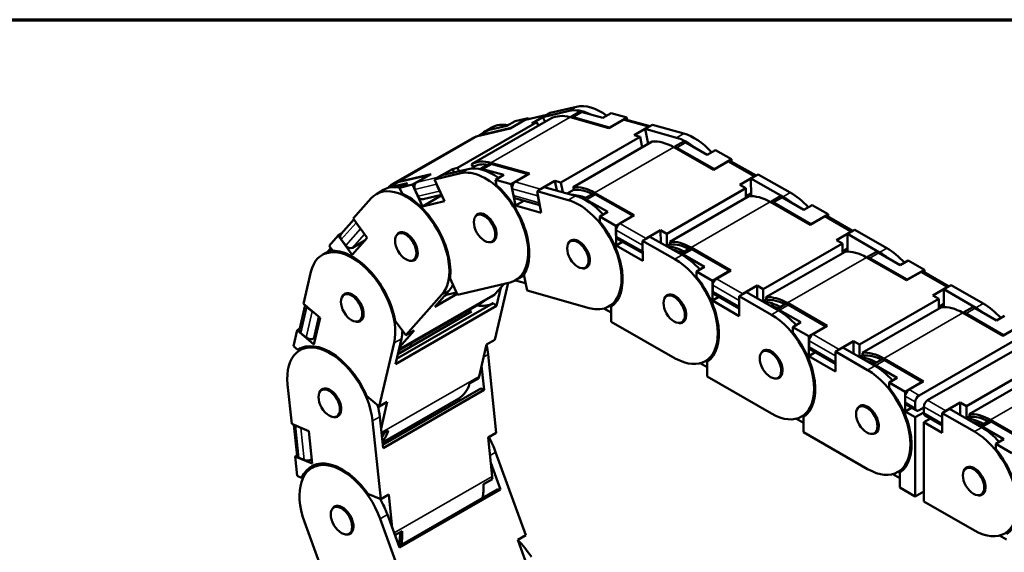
# Model space of a CAD drawing. Header units: millimetres. Extents: x 20 to 820, y -661 to 859.
# Tile 10 of 11: x 574 to 736, y 486 to 574. Entities that reach past the tile are written whole.
import ezdxf

# ---------------------------------------------------------------- set-up
doc = ezdxf.new("R2010")
doc.units = ezdxf.units.MM
doc.header["$LTSCALE"] = 2
doc.layers.get('0').update_dxf_attribs({"lineweight": 25})
for name, color, linetype, lineweight in [('경계(ISO)', 7, 'Continuous', 70), ('외형선(ISO)', 7, 'Continuous', 50), ('좁은 외형선(ISO)', 4, 'Continuous', 35)]:
    doc.layers.add(name, color=color, linetype=linetype, lineweight=lineweight)

# ---------------------------------------------------------------- blocks, each defined once
blk = doc.blocks.new('경계 도면틀')
at = {"layer": '경계(ISO)'}
blk.add_line((230, 287), (410, 287), dxfattribs=at)

msp = doc.modelspace()

# ---------------------------------------------------------------- linework, layer by layer
at = {"layer": '외형선(ISO)'}
for p, q in [((661.256, 558.59), (665.597, 559.614)), ((660.711, 558.276), (657.204, 557.448)), ((660.609, 558.227), (658.222, 556.852)), ((664.394, 558.922), (660.054, 557.898)), ((660.054, 557.898), (661.256, 558.59)), ((660.054, 557.898), (660.416, 557.093)), ((664.561, 557.878), (670.933, 556.092)), ((664.74, 557.969), (666.225, 558.824)), ((664.74, 557.969), (664.77, 557.82)), ((671.075, 556.203), (665.081, 557.884)), ((666.566, 558.739), (669.991, 557.778)), ((669.991, 557.778), (671.334, 558.552)), ((671.334, 558.552), (673.904, 557.832)), ((659.047, 557.047), (645.965, 549.514)), ((648.289, 550.109), (661.37, 557.642)), ((651.232, 555.768), (654.126, 556.451)), ((654.126, 556.451), (655.469, 557.224)), ((654.663, 556.013), (657.05, 557.387)), ((657.64, 557.736), (654.811, 556.108)), ((655.469, 557.224), (657.64, 557.736)), ((657.715, 557.569), (657.64, 557.736)), ((658.222, 556.852), (659.047, 557.047)), ((659.047, 557.047), (659.312, 556.457)), ((670.933, 556.092), (673.319, 557.466)), ((673.904, 557.832), (671.075, 556.203)), ((677.766, 556.39), (673.709, 557.527)), ((673.978, 557.452), (673.904, 557.832)), ((677.532, 556.285), (675.146, 554.91)), ((676.983, 555.939), (678.185, 556.631)), ((678.185, 556.631), (683.324, 555.191)), ((649.281, 554.743), (654.663, 556.013)), ((649.463, 554.833), (650.948, 555.688)), ((649.463, 554.833), (649.483, 554.79)), ((654.811, 556.108), (649.748, 554.913)), ((651.649, 556.177), (650.447, 555.484)), ((654.811, 556.108), (654.815, 556.1)), ((676.122, 554.637), (663.041, 547.104)), ((671.075, 556.203), (671.08, 556.177)), ((675.146, 554.91), (676.122, 554.637)), ((676.122, 554.637), (676.466, 552.881)), ((676.983, 555.939), (677.47, 553.458)), ((682.121, 554.499), (676.983, 555.939)), ((648.355, 554.378), (635.273, 546.845)), ((665.058, 546.311), (678.139, 553.844)), ((681.845, 553.026), (683.33, 553.881)), ((681.845, 553.026), (681.847, 552.833)), ((683.684, 553.69), (687.219, 551.682)), ((681.669, 552.934), (688.245, 549.198)), ((688.386, 549.32), (682.199, 552.835)), ((687.219, 551.682), (688.563, 552.455)), ((688.563, 552.455), (691.214, 550.949)), ((648.536, 549.674), (648.289, 550.109)), ((651.305, 550.232), (649.82, 549.377)), ((651.48, 550.345), (657.851, 548.559)), ((657.64, 548.466), (651.646, 550.147)), ((688.245, 549.198), (690.631, 550.572)), ((691.214, 550.949), (688.386, 549.32)), ((695.269, 548.228), (691.067, 550.615)), ((691.217, 550.531), (691.214, 550.949)), ((636.2, 547.209), (641.582, 548.479)), ((641.376, 548.371), (636.312, 547.176)), ((638.548, 546.742), (641.376, 548.371)), ((641.582, 548.479), (639.195, 547.105)), ((641.376, 548.371), (641.38, 548.363)), ((642.164, 547.596), (646.505, 548.62)), ((643.367, 548.288), (642.164, 547.596)), ((642.754, 547.945), (645.141, 549.319)), ((647.707, 549.312), (643.367, 548.288)), ((645.141, 549.319), (645.965, 549.514)), ((645.141, 549.319), (645.39, 548.765)), ((645.965, 549.514), (646.215, 548.96)), ((649.82, 549.377), (649.844, 549.257)), ((650.161, 549.292), (653.586, 548.332)), ((653.586, 548.332), (652.243, 547.558)), ((654.812, 546.838), (657.64, 548.466)), ((657.851, 548.559), (655.465, 547.184)), ((657.64, 548.466), (657.645, 548.44)), ((688.386, 549.32), (688.386, 549.28)), ((694.432, 547.746), (695.634, 548.438)), ((695.634, 548.438), (700.937, 545.425)), ((636.028, 547.096), (634.543, 546.241)), ((634.828, 546.321), (637.721, 547.004)), ((637.721, 547.004), (636.378, 546.23)), ((636.378, 546.23), (638.548, 546.742)), ((640.173, 543.13), (638.548, 546.742)), ((642.164, 547.596), (643.79, 543.983)), ((642.491, 546.799), (642.999, 545.67)), ((652.243, 547.558), (654.812, 546.838)), ((652.243, 547.558), (652.427, 546.618)), ((655.512, 543.266), (654.812, 546.838)), ((659.678, 546.003), (662.064, 547.377)), ((662.064, 547.377), (662.385, 545.744)), ((662.064, 547.377), (663.041, 547.104)), ((663.041, 547.104), (663.361, 545.47)), ((694.98, 548.102), (692.593, 546.727)), ((692.593, 546.727), (693.601, 546.155)), ((694.432, 547.746), (694.448, 544.829)), ((699.735, 544.732), (694.432, 547.746)), ((633.759, 545.874), (632.557, 545.182)), ((634.543, 546.241), (634.559, 546.207)), ((636.378, 546.23), (636.805, 545.28)), ((638.932, 545.959), (639.44, 544.83)), ((640.26, 544.335), (643.308, 545.054)), ((642.911, 544.96), (643.001, 544.759)), ((654.999, 546.047), (655.218, 544.931)), ((660.296, 546.329), (659.093, 545.637)), ((659.093, 545.637), (659.794, 542.065)), ((659.093, 545.637), (664.232, 544.196)), ((659.212, 544.865), (659.431, 543.749)), ((665.434, 544.889), (660.296, 546.329)), ((664.094, 545.264), (665.215, 545.91)), ((665.237, 545.855), (665.058, 546.311)), ((668.41, 545.289), (666.925, 544.434)), ((668.587, 545.401), (675.163, 541.665)), ((674.951, 541.583), (668.764, 545.099)), ((693.601, 546.155), (680.519, 538.622)), ((693.601, 546.155), (693.61, 544.535)), ((694.446, 545.325), (693.608, 544.843)), ((693.696, 544.893), (693.966, 544.74)), ((628.718, 541.122), (631.698, 544.478)), ((643.001, 544.759), (640.173, 543.13)), ((643.79, 543.983), (640.173, 543.13)), ((643.001, 544.759), (643.399, 544.852)), ((656.917, 544.075), (655.512, 543.266)), ((659.794, 542.065), (655.512, 543.266)), ((655.601, 544.444), (659.544, 543.339)), ((666.925, 544.434), (666.926, 544.278)), ((667.279, 544.243), (670.814, 542.235)), ((681.008, 537.278), (694.09, 544.811)), ((697.625, 543.871), (704.201, 540.084)), ((697.802, 543.962), (699.287, 544.817)), ((697.802, 543.962), (697.802, 543.769)), ((704.343, 540.206), (698.156, 543.769)), ((699.64, 544.624), (703.176, 542.588)), ((703.176, 542.588), (704.519, 543.362)), ((704.519, 543.362), (707.171, 541.835)), ((649.678, 541.962), (649.179, 541.674)), ((670.814, 542.235), (669.471, 541.461)), ((675.163, 541.665), (672.777, 540.291)), ((707.171, 541.835), (704.343, 540.206)), ((707.171, 541.417), (707.171, 541.835)), ((626.731, 538.588), (628.837, 540.96)), ((628.718, 541.122), (631.058, 537.937)), ((629.21, 540.403), (629.942, 539.408)), ((669.471, 541.461), (672.123, 539.954)), ((669.471, 541.461), (669.476, 540.598)), ((672.123, 539.954), (674.951, 541.583)), ((674.951, 541.583), (674.951, 541.543)), ((704.201, 540.084), (706.588, 541.458)), ((704.343, 540.206), (704.343, 540.165)), ((711.227, 539.081), (707.024, 541.501)), ((626.235, 538.325), (626.773, 538.635)), ((636.658, 538.889), (636.159, 538.601)), ((672.141, 536.673), (672.123, 539.954)), ((672.162, 539.217), (672.168, 538.191)), ((677.125, 537.82), (679.512, 539.194)), ((679.512, 539.194), (679.524, 537.125)), ((679.512, 539.194), (680.519, 538.622)), ((680.519, 538.622), (680.531, 536.603)), ((710.936, 538.954), (708.55, 537.58)), ((710.388, 538.598), (711.591, 539.29)), ((710.388, 538.598), (710.388, 535.667)), ((715.692, 535.544), (710.388, 538.598)), ((711.591, 539.29), (716.894, 536.236)), ((624.745, 536.647), (626.235, 538.325)), ((628.575, 535.14), (626.235, 538.325)), ((626.767, 537.651), (627.498, 536.656)), ((631.058, 537.937), (628.575, 535.14)), ((630.653, 537.481), (628.629, 536.315)), ((652.173, 537.629), (651.674, 537.341)), ((665.093, 537.64), (664.594, 537.352)), ((673.22, 537.295), (672.141, 536.673)), ((672.354, 537.787), (676.554, 535.401)), ((676.511, 536.746), (676.516, 535.721)), ((677.744, 538.136), (676.542, 537.444)), ((676.542, 537.444), (676.561, 534.163)), ((676.542, 537.444), (681.845, 534.43)), ((683.047, 535.123), (677.744, 538.136)), ((680.531, 536.603), (681.135, 536.951)), ((681.185, 536.823), (681.008, 537.278)), ((709.558, 536.999), (696.476, 529.466)), ((708.55, 537.58), (709.558, 536.999)), ((709.558, 536.999), (709.558, 535.395)), ((624.82, 535.805), (623.618, 535.113)), ((624.482, 535.611), (625.043, 536.242)), ((624.745, 536.647), (625.361, 535.809)), ((676.561, 534.163), (672.141, 536.673)), ((684.367, 536.226), (682.882, 535.371)), ((682.882, 535.371), (682.882, 535.216)), ((683.236, 535.177), (686.771, 533.141)), ((684.544, 536.338), (691.12, 532.551)), ((690.908, 532.469), (684.72, 536.032)), ((696.918, 528.116), (710, 535.65)), ((710.388, 536.186), (709.558, 535.707)), ((709.643, 535.757), (709.914, 535.6)), ((713.712, 534.8), (715.197, 535.656)), ((715.55, 535.462), (719.086, 533.426)), ((639.153, 534.556), (638.654, 534.269)), ((713.535, 534.709), (720.111, 530.922)), ((713.712, 534.8), (713.712, 534.607)), ((720.253, 531.044), (714.065, 534.607)), ((719.086, 533.426), (720.429, 534.2)), ((720.429, 534.2), (723.081, 532.673)), ((620.498, 527.055), (621.731, 532.309)), ((656.929, 531.91), (657.457, 529.219)), ((667.588, 533.307), (667.089, 533.019)), ((686.771, 533.141), (685.428, 532.368)), ((685.428, 532.368), (688.079, 530.841)), ((685.428, 532.368), (685.428, 531.507)), ((688.079, 530.841), (690.908, 532.469)), ((691.12, 532.551), (688.733, 531.176)), ((690.908, 532.469), (690.908, 532.429)), ((720.111, 530.922), (722.498, 532.296)), ((723.081, 532.673), (720.253, 531.044)), ((727.137, 529.919), (722.934, 532.339)), ((723.081, 532.255), (723.081, 532.673)), ((644.727, 531.231), (645.951, 528.51)), ((654.632, 530.558), (645.951, 528.51)), ((654.32, 530.485), (652.111, 521.073)), ((653.644, 530.325), (652.206, 528.706)), ((657.218, 530.437), (655.533, 530.909)), ((656.76, 531.616), (655.558, 530.923)), ((688.079, 527.57), (688.079, 530.841)), ((720.253, 531.044), (720.253, 531.003)), ((627.719, 528.82), (627.219, 528.532)), ((642.215, 526.562), (644.599, 529.247)), ((642.215, 526.562), (645.879, 528.671)), ((645.765, 528.923), (643.926, 528.489)), ((652.389, 526.685), (653.099, 529.712)), ((667.733, 526.338), (657.457, 529.219)), ((681.002, 528.601), (680.503, 528.313)), ((688.115, 530.105), (688.115, 529.083)), ((688.297, 528.681), (692.499, 526.261)), ((693.701, 528.988), (692.499, 528.296)), ((693.082, 528.672), (695.469, 530.047)), ((699.004, 525.934), (693.701, 528.988)), ((695.469, 530.047), (695.469, 527.97)), ((695.469, 530.047), (696.476, 529.466)), ((696.476, 529.466), (696.476, 527.454)), ((726.846, 529.792), (724.46, 528.418)), ((726.298, 529.436), (727.5, 530.128)), ((726.298, 529.436), (726.298, 526.505)), ((731.602, 526.382), (726.298, 529.436)), ((727.5, 530.128), (732.804, 527.074)), ((620.498, 527.055), (623.249, 524.711)), ((635.909, 517.962), (651.852, 527.143)), ((649.862, 527.147), (636.427, 519.41)), ((643.397, 528.554), (637.437, 521.842)), ((643.821, 528.371), (644.095, 528.529)), ((652, 528.492), (650.515, 527.637)), ((652.389, 526.685), (651.852, 527.143)), ((672.1, 527.251), (670.973, 526.601)), ((689.152, 528.188), (688.079, 527.57)), ((692.499, 525.025), (688.079, 527.57)), ((692.463, 527.601), (692.463, 526.579)), ((692.499, 528.296), (692.499, 525.025)), ((692.499, 528.296), (697.802, 525.242)), ((696.476, 527.454), (697.047, 527.783)), ((697.095, 527.661), (696.918, 528.116)), ((700.277, 527.064), (698.792, 526.209)), ((700.454, 527.176), (707.03, 523.389)), ((725.468, 527.837), (712.386, 520.304)), ((724.46, 528.418), (725.468, 527.837)), ((725.468, 527.837), (725.468, 526.233)), ((726.298, 527.024), (725.468, 526.545)), ((619.847, 522.756), (620.797, 526.801)), ((621.092, 526.507), (621.951, 525.775)), ((635.701, 517.076), (652.389, 526.685)), ((636.092, 518.742), (648.291, 525.766)), ((671.324, 525.594), (670.148, 526.262)), ((671.319, 526.524), (671.333, 524.052)), ((698.792, 526.209), (698.792, 526.056)), ((699.145, 526.015), (702.681, 523.979)), ((706.818, 523.307), (700.63, 526.87)), ((712.828, 518.955), (725.909, 526.488)), ((725.553, 526.595), (725.824, 526.439)), ((729.445, 525.547), (736.021, 521.76)), ((729.622, 525.639), (731.107, 526.494)), ((729.622, 525.639), (729.622, 525.445)), ((736.163, 521.882), (729.975, 525.445)), ((731.46, 526.3), (734.996, 524.264)), ((623.249, 524.711), (622.221, 520.333)), ((630.214, 524.487), (629.715, 524.199)), ((635.675, 524.241), (637.437, 521.842)), ((681.939, 518.026), (671.333, 524.052)), ((683.497, 524.268), (682.998, 523.98)), ((702.681, 523.979), (701.338, 523.206)), ((734.996, 524.264), (736.339, 525.038)), ((618.854, 520.051), (619.47, 522.677)), ((619.47, 522.677), (619.885, 522.916)), ((622.221, 520.333), (619.47, 522.677)), ((620.08, 522.199), (620.94, 521.467)), ((638.781, 522.615), (636.362, 519.891)), ((637.437, 521.842), (638.781, 522.615)), ((701.338, 523.206), (703.989, 521.679)), ((701.338, 523.206), (701.338, 522.345)), ((703.989, 521.679), (706.818, 523.307)), ((707.03, 523.389), (704.643, 522.015)), ((706.818, 523.307), (706.818, 523.267)), ((740.05, 522.188), (722.196, 511.907)), ((736.021, 521.76), (738.408, 523.134)), ((738.991, 523.511), (736.163, 521.882)), ((622.496, 521.503), (622.161, 521.31)), ((635.486, 520.586), (633.019, 510.079)), ((635.701, 517.076), (636.688, 521.278)), ((652.111, 521.073), (650.768, 520.3)), ((703.989, 518.408), (703.989, 521.679)), ((704.025, 520.943), (704.025, 519.921)), ((708.992, 519.51), (711.378, 520.885)), ((711.378, 520.885), (711.378, 518.808)), ((711.378, 520.885), (712.386, 520.304)), ((723.61, 511.092), (741.464, 521.374)), ((736.163, 521.882), (736.163, 521.842)), ((618.854, 520.051), (619.578, 519.434)), ((619.578, 519.434), (620.02, 519.689)), ((619.841, 519.307), (619.917, 519.629)), ((621.046, 520.002), (619.919, 519.353)), ((636.252, 519.424), (637.08, 519.9)), ((636.27, 519.326), (636.318, 518.872)), ((650.768, 520.3), (649.535, 515.046)), ((696.912, 519.439), (696.413, 519.151)), ((705.062, 519.026), (703.989, 518.408)), ((704.207, 519.519), (708.409, 517.099)), ((709.611, 519.826), (708.409, 519.134)), ((708.409, 519.134), (708.409, 515.863)), ((708.409, 519.134), (713.712, 516.08)), ((714.914, 516.772), (709.611, 519.826)), ((712.386, 520.304), (712.386, 518.292)), ((713.005, 518.499), (712.828, 518.955)), ((651.015, 518.68), (652.361, 505.741)), ((687.195, 516.546), (686.032, 517.216)), ((688.01, 518.211), (686.882, 517.562)), ((687.195, 517.462), (687.195, 514.999)), ((708.409, 515.863), (703.989, 518.408)), ((708.373, 518.439), (708.373, 517.417)), ((712.386, 518.292), (712.957, 518.621)), ((716.187, 517.902), (714.702, 517.047)), ((716.364, 518.014), (722.94, 514.227)), ((722.727, 514.146), (716.54, 517.708)), ((743.104, 517.681), (730.023, 510.148)), ((650.351, 512.812), (649.939, 516.771)), ((714.702, 517.047), (714.702, 516.894)), ((715.055, 516.853), (718.591, 514.817)), ((730.465, 508.798), (743.546, 516.331)), ((649.444, 514.703), (647.959, 513.848)), ((697.802, 508.891), (687.195, 514.999)), ((699.407, 515.106), (698.908, 514.818)), ((718.591, 514.817), (717.247, 514.044)), ((717.247, 514.044), (719.899, 512.517)), ((717.247, 514.044), (717.247, 513.183)), ((719.899, 512.517), (722.727, 514.146)), ((722.94, 514.227), (720.553, 512.853)), ((722.727, 514.146), (722.727, 514.105)), ((618.569, 507.218), (617.895, 513.688)), ((624.019, 513.059), (623.52, 512.772)), ((633.61, 503.721), (649.804, 513.046)), ((633.664, 503.202), (650.351, 512.812)), ((650.351, 512.812), (649.804, 513.046)), ((719.899, 509.247), (719.899, 512.517)), ((630.947, 511.845), (633.019, 510.079)), ((633.019, 510.079), (634.363, 510.853)), ((634.363, 510.853), (633.327, 506.439)), ((646.163, 511.387), (633.567, 504.133)), ((646.315, 511.037), (646.16, 511.385)), ((719.934, 511.781), (719.934, 510.759)), ((721.577, 510.835), (721.577, 509.813)), ((726.629, 509.354), (729.015, 510.728)), ((729.015, 510.728), (729.015, 508.652)), ((729.015, 510.728), (730.023, 510.148)), ((644.533, 510.448), (644.689, 510.101)), ((712.822, 510.277), (712.323, 509.989)), ((720.972, 509.864), (719.899, 509.247)), ((721.577, 508.28), (719.899, 509.247)), ((720.116, 510.357), (721.759, 509.411)), ((722.991, 509.095), (721.577, 508.28)), ((722.196, 509.454), (722.991, 509.912)), ((722.991, 508.999), (722.991, 510.021)), ((727.247, 509.67), (726.045, 508.977)), ((732.551, 506.616), (727.247, 509.67)), ((730.023, 510.148), (730.023, 508.136)), ((626.514, 508.727), (626.015, 508.439)), ((631.923, 507.686), (633.27, 494.747)), ((633.664, 503.202), (633.125, 508.378)), ((703.105, 507.384), (701.941, 508.054)), ((703.919, 509.049), (702.792, 508.4)), ((703.105, 508.3), (703.105, 505.837)), ((721.577, 508.28), (721.577, 495.199)), ((722.991, 507.466), (724.064, 508.084)), ((726.045, 505.707), (722.991, 507.466)), ((722.991, 494.385), (722.991, 507.466)), ((723.173, 508.597), (726.045, 506.943)), ((726.01, 508.282), (726.01, 507.26)), ((726.045, 508.977), (731.349, 505.923)), ((726.045, 508.977), (726.045, 505.707)), ((730.023, 508.136), (730.594, 508.465)), ((730.642, 508.342), (730.465, 508.798)), ((733.824, 507.746), (732.339, 506.89)), ((734, 507.858), (740.576, 504.071)), ((740.364, 503.989), (734.177, 507.552)), ((618.569, 507.218), (621.374, 506.018)), ((619.487, 501.873), (618.948, 507.056)), ((619.187, 506.913), (620.064, 506.537)), ((621.374, 506.018), (621.935, 500.626)), ((633.427, 505.48), (634.524, 506.112)), ((636.755, 505.969), (636.798, 505.557)), ((713.712, 499.729), (703.105, 505.837)), ((715.317, 505.944), (714.818, 505.656)), ((732.339, 506.89), (732.339, 506.738)), ((732.692, 506.697), (736.228, 504.661)), ((652.361, 505.741), (651.018, 504.967)), ((651.018, 504.967), (651.691, 498.497)), ((736.228, 504.661), (734.884, 503.887)), ((734.884, 503.887), (737.536, 502.36)), ((734.884, 503.887), (734.884, 503.027)), ((619.13, 501.827), (619.472, 502.024)), ((621.935, 500.626), (619.13, 501.827)), ((619.466, 498.592), (619.13, 501.827)), ((619.739, 501.607), (620.616, 501.232)), ((621.862, 501.334), (621.848, 501.326)), ((652.262, 502.52), (657.247, 488.825)), ((623.066, 500.593), (621.939, 499.944)), ((653.054, 496.35), (651.459, 500.734)), ((719.829, 499.887), (718.702, 499.238)), ((730.459, 500.12), (729.96, 499.833)), ((619.466, 498.592), (620.204, 498.276)), ((620.204, 498.276), (620.547, 498.474)), ((651.727, 498.07), (650.243, 497.215)), ((719.015, 498.222), (717.851, 498.892)), ((719.015, 499.138), (719.015, 496.675)), ((636.288, 486.956), (652.567, 496.331)), ((636.367, 486.74), (653.054, 496.35)), ((653.054, 496.35), (652.567, 496.331)), ((721.577, 495.199), (719.015, 496.675)), ((631.156, 495.651), (633.27, 494.747)), ((633.27, 494.747), (634.613, 495.52)), ((634.613, 495.52), (635.191, 489.971)), ((721.577, 495.199), (722.991, 496.014)), ((732.954, 495.787), (732.455, 495.5)), ((626.039, 493.65), (625.54, 493.363)), ((731.349, 489.572), (722.991, 494.385)), ((633.171, 491.526), (638.156, 477.831)), ((636.367, 486.74), (634.373, 492.218)), ((623.18, 484.182), (620.688, 491.03)), ((628.534, 489.317), (628.035, 489.03)), ((635.619, 488.794), (636.807, 489.478)), ((657.247, 488.825), (655.904, 488.052)), ((655.904, 488.052), (658.396, 481.204)), ((736.652, 488.066), (735.488, 488.736))]:
    msp.add_line(p, q, dxfattribs=at)
for centre, major_axis, ratio, start_param, end_param in [((669.66, 550.583), (-4.99, 8.666), 0.5780931, 5.3646644, 6.1119079), ((660.964, 557.437), (-0.201, 0.852), 0.8040314, 0.0953734, 0.2360891), ((666.312, 548.949), (-4.99, 8.666), 0.5780931, 5.7499365, 6.2735353), ((668.458, 549.891), (-4.99, 8.666), 0.5780931, 5.580341, 6.1119079), ((666.832, 548.955), (-4.99, 8.666), 0.5780931, 5.7499365, 5.7999574), ((668.316, 549.81), (4.99, -8.666), 0.5780931, 2.6083439, 2.6583647), ((656.639, 547.511), (-4.99, 8.666), 0.5780931, 5.8324964, 6.2831853), ((657.405, 556.597), (-0.201, 0.852), 0.8040314, 0, 0.2360891), ((673.472, 556.685), (0.236, 0.843), 0.7026815, 0, 0.6223788), ((677.686, 555.503), (0.236, 0.843), 0.7026815, 0.3619094, 0.6223788), ((653.345, 545.712), (-4.99, 8.666), 0.5780931, 6.1119079, 6.2831853), ((653.811, 545.882), (-4.99, 8.666), 0.5780931, 6.1119079, 6.1619287), ((655.437, 546.818), (-4.99, 8.666), 0.5780931, 6.0137715, 6.4044419), ((655.296, 546.737), (-4.99, 8.666), 0.5780931, 6.1119079, 6.1619287), ((685.074, 546.262), (4.99, -8.666), 0.5780931, 1.9419063, 2.6083439), ((681.716, 544.732), (-4.99, 8.666), 0.5780931, 5.5063727, 6.0299714), ((682.246, 544.633), (-4.99, 8.666), 0.5780931, 5.5063727, 5.5563935), ((683.872, 545.569), (-4.99, 8.666), 0.5780931, 5.3071213, 5.7499365), ((683.731, 545.488), (4.99, -8.666), 0.5780931, 2.36478, 2.4148009), ((653.231, 541.416), (-4.99, 8.666), 0.5780931, 5.7499365, 6.2735353), ((653.231, 541.416), (-4.741, 8.233), 0.5780931, 5.8445934, 6.2735353), ((653.396, 541.218), (-4.99, 8.666), 0.5780931, 5.7499365, 5.7999574), ((690.635, 549.855), (0.432, 0.761), 0.5819108, 0, 0.7801034), ((650.568, 539.589), (-4.99, 8.666), 0.5780931, 2.9703152, 6.1119079), ((651.77, 540.281), (-4.99, 8.666), 0.5780931, 5.3646644, 6.1119079), ((651.912, 540.363), (4.99, -8.666), 0.5780931, 2.6083439, 2.6583647), ((694.984, 547.384), (-0.432, -0.761), 0.5819108, 3.5849355, 3.9216961), ((637.548, 536.516), (-4.99, 8.666), 0.5780931, 3.3322897, 6.4738823), ((640.263, 538.179), (-4.99, 8.666), 0.5780931, 6.1119079, 6.4666315), ((640.376, 538.145), (-4.99, 8.666), 0.5780931, 6.1119079, 6.1619287), ((639.551, 546.315), (-0.201, 0.852), 0.8040314, 0.2360891, 1.8068854), ((643.11, 547.155), (-0.201, 0.852), 0.8040314, 1.5192406, 1.8068854), ((643.11, 547.155), (-0.201, 0.852), 0.8040314, 0.2360891, 0.3768048), ((650.568, 539.589), (5.115, -8.882), 0.5780931, 0.2875746, 2.0987705), ((655.618, 546.403), (-0.236, -0.843), 0.7026815, 3.7639715, 5.3347678), ((638.75, 537.209), (-4.99, 8.666), 0.5780931, 5.8324964, 6.2831853), ((638.891, 537.29), (-4.99, 8.666), 0.5780931, 6.1119079, 6.1619287), ((637.548, 536.516), (5.115, -8.882), 0.5780931, 0.649546, 2.4607418), ((643.618, 546.026), (-0.201, 0.852), 0.8040314, 1.8068854, 2.0945303), ((655.837, 545.287), (-0.236, -0.843), 0.7026815, 5.3347678, 6.2831853), ((659.831, 545.222), (0.236, 0.843), 0.7026815, 1.8853304, 2.1931752), ((659.831, 545.222), (0.236, 0.843), 0.7026815, 0.6223788, 0.8828483), ((668.575, 533.738), (-6.18, 10.733), 0.5780931, 5.6648491, 5.9363243), ((668.634, 537.199), (-4.99, 8.666), 0.5780931, 5.5063727, 6.0299714), ((668.634, 537.199), (-4.741, 8.233), 0.5780931, 5.5600684, 6.0299714), ((667.185, 535.96), (-4.99, 8.666), 0.5780931, 5.0834989, 5.7499365), ((668.811, 536.896), (-4.99, 8.666), 0.5780931, 5.5063727, 5.5563935), ((697.625, 535.695), (-4.99, 8.666), 0.5780931, 5.4997209, 6.0233196), ((700.984, 537.222), (4.99, -8.666), 0.5780931, 1.9343564, 2.36478), ((640.059, 545.186), (0.201, -0.852), 0.8040314, 4.9484781, 6.2831853), ((660.05, 544.106), (0.236, 0.843), 0.7026815, 2.1931752, 2.50102), ((665.983, 535.267), (4.99, -8.666), 0.5780931, 5.7499365, 8.8915292), ((667.326, 536.041), (4.99, -8.666), 0.5780931, 2.36478, 2.4148009), ((698.156, 535.594), (-4.99, 8.666), 0.5780931, 5.4997209, 5.5497417), ((699.64, 536.449), (4.99, -8.666), 0.5780931, 2.3581282, 2.4081491), ((699.782, 536.53), (-4.99, 8.666), 0.5780931, 5.2997749, 5.5063727), ((650.568, 539.589), (-1.297, 2.253), 0.5780931, 2.7280862, 6.6964799), ((629.829, 540.759), (-0.654, 0.581), 0.8011792, 1.0212208, 1.3093807), ((665.983, 535.267), (5.115, -8.882), 0.5780931, 0.0440107, 1.8552066), ((672.781, 539.573), (-0.432, -0.761), 0.5819108, 3.9216961, 5.4924924), ((706.588, 540.743), (0.437, 0.758), 0.5780931, 0, 0.7834645), ((627.386, 538.007), (-0.654, 0.581), 0.8011792, 0, 1.3093807), ((630.56, 539.764), (-0.654, 0.581), 0.8011792, 1.3093807, 1.5975407), ((637.548, 536.516), (-1.297, 2.253), 0.5780931, 2.728207, 6.696571), ((710.936, 538.239), (-0.437, -0.758), 0.5780931, 3.5860271, 3.9250571), ((665.983, 535.267), (-1.297, 2.253), 0.5780931, 2.7280531, 6.6964778), ((672.787, 538.548), (-0.432, -0.761), 0.5819108, 5.4924924, 6.2831853), ((677.129, 537.102), (0.432, 0.761), 0.5819108, 2.0123341, 2.3508998), ((677.129, 537.102), (0.432, 0.761), 0.5819108, 0.7801034, 1.116864), ((684.544, 528.162), (-4.99, 8.666), 0.5780931, 5.4997209, 6.0233196), ((684.544, 528.162), (-4.741, 8.233), 0.5780931, 5.5526661, 6.0233196), ((628.608, 526.447), (-4.99, 8.666), 0.5780931, 3.6942626, 6.8358552), ((629.81, 527.14), (-4.99, 8.666), 0.5780931, 6.2063037, 6.2831853), ((628.608, 526.447), (-5.115, 8.882), 0.5780931, 4.1531131, 5.9643089), ((628.117, 537.012), (0.654, -0.581), 0.8011792, 4.4509734, 6.0217697), ((677.135, 536.077), (0.432, 0.761), 0.5819108, 2.3508998, 2.6894654), ((683.767, 525.331), (6.18, -10.733), 0.5780931, 2.4011579, 2.7366376), ((683.767, 525.331), (-5.931, 10.299), 0.5780931, 5.5900251, 5.7691573), ((683.236, 527.002), (4.99, -8.666), 0.5780931, 2.3581282, 2.4081491), ((683.094, 526.92), (-4.99, 8.666), 0.5780931, 5.075949, 5.5063727), ((684.72, 527.857), (-4.99, 8.666), 0.5780931, 5.4997209, 5.5497417), ((713.535, 526.533), (-4.99, 8.666), 0.5780931, 5.4997209, 6.0233196), ((715.55, 527.287), (4.99, -8.666), 0.5780931, 2.3581282, 2.4081491), ((715.692, 527.368), (-4.99, 8.666), 0.5780931, 5.2997743, 5.4997209), ((716.894, 528.06), (4.99, -8.666), 0.5780931, 1.9343563, 2.3581282), ((681.892, 526.228), (4.99, -8.666), 0.5780931, 5.5063727, 8.6479653), ((714.065, 526.432), (-4.99, 8.666), 0.5780931, 5.4997209, 5.5497417), ((722.498, 531.581), (0.437, 0.758), 0.5780931, 0, 0.7834645), ((651.77, 540.281), (4.99, -8.666), 0.5780931, 0, 0.0411877), ((681.892, 526.228), (5.115, -8.882), 0.5780931, 0.0373589, 1.8485548), ((688.733, 530.461), (-0.437, -0.758), 0.5780931, 3.9250571, 5.4958534), ((628.608, 526.447), (-1.297, 2.253), 0.5780931, 2.728207, 6.696571), ((638.75, 537.209), (4.99, -8.666), 0.5780931, 0.190697, 0.3680491), ((646.357, 536.668), (4.99, -8.666), 0.5780931, 0.1406761, 0.190697), ((681.892, 526.228), (-1.297, 2.253), 0.5780931, 2.728203, 6.6965689), ((688.733, 529.439), (-0.437, -0.758), 0.5780931, 5.4958534, 6.2831853), ((693.082, 527.957), (0.437, 0.758), 0.5780931, 0.7834645, 1.1224944), ((726.846, 529.077), (-0.437, -0.758), 0.5780931, 3.5860271, 3.9250571), ((646.498, 536.749), (5.489, -9.532), 0.5780931, 5.8534856, 6.2589239), ((644.872, 535.813), (4.99, -8.666), 0.5780931, 0, 0.1406761), ((693.082, 527.957), (0.437, 0.758), 0.5780931, 2.0145682, 2.3542608), ((699.658, 516.188), (6.18, -10.733), 0.5780931, 2.3980036, 2.7299858), ((700.454, 519), (-4.99, 8.666), 0.5780931, 5.4997209, 6.0233196), ((700.454, 519), (-4.741, 8.233), 0.5780931, 5.5526661, 6.0233196), ((700.63, 518.695), (-4.99, 8.666), 0.5780931, 5.4997209, 5.5497417), ((732.804, 518.899), (4.99, -8.666), 0.5780931, 1.9343563, 2.3581282), ((621.71, 526.864), (-0.852, 0.2), 0.6944939, 0.6234268, 0.9330955), ((622.57, 526.131), (-0.852, 0.2), 0.6944939, 0.9330955, 1.2427642), ((644.872, 535.813), (5.489, -9.532), 0.5780931, 5.8534856, 5.9548339), ((693.082, 526.935), (0.437, 0.758), 0.5780931, 2.3542608, 2.6939534), ((699.658, 516.188), (-5.931, 10.299), 0.5780931, 5.5865561, 5.7679624), ((699.145, 517.84), (4.99, -8.666), 0.5780931, 2.3581282, 2.4081491), ((699.004, 517.758), (-4.99, 8.666), 0.5780931, 5.0759489, 5.4997209), ((729.445, 517.372), (-4.99, 8.666), 0.5780931, 5.4997209, 6.0233196), ((729.975, 517.27), (-4.99, 8.666), 0.5780931, 5.4997209, 5.5497417), ((731.46, 518.125), (4.99, -8.666), 0.5780931, 2.3581282, 2.4081491), ((731.602, 518.206), (-4.99, 8.666), 0.5780931, 5.2997743, 5.4997209), ((697.802, 517.066), (4.99, -8.666), 0.5780931, 5.4997209, 8.6413135), ((620.699, 522.556), (-0.852, 0.2), 0.6944939, 0, 0.9330955), ((629.81, 527.14), (-4.99, 8.666), 0.5780931, 3.6942626, 3.872594), ((697.802, 517.066), (5.115, -8.882), 0.5780931, 0.0373589, 1.8485548), ((624.909, 510.687), (-4.99, 8.666), 0.5780931, 4.0562355, 7.1978281), ((621.559, 521.823), (0.852, -0.2), 0.6944939, 4.0746881, 5.6454844), ((704.643, 521.299), (-0.437, -0.758), 0.5780931, 3.9250571, 5.4958534), ((624.909, 510.687), (-5.115, 8.882), 0.5780931, 4.515086, 6.3262818), ((631.437, 528.076), (4.99, -8.666), 0.5780931, 6.2434059, 6.4238615), ((641.173, 520.052), (-2.246, 3.9), 0.5780931, 1.1564568, 1.2545966), ((644.001, 521.681), (4.99, -8.666), 0.5780931, 0.9146428, 1.0897339), ((697.802, 517.066), (-1.297, 2.253), 0.5780931, 2.728207, 6.696571), ((704.643, 520.277), (-0.437, -0.758), 0.5780931, 5.4958534, 6.2831853), ((708.992, 518.795), (0.437, 0.758), 0.5780931, 0.7834645, 1.1224944), ((716.364, 509.838), (-4.99, 8.666), 0.5780931, 5.4997209, 6.0233196), ((708.992, 518.795), (0.437, 0.758), 0.5780931, 2.0145682, 2.3542608), ((708.992, 517.773), (0.437, 0.758), 0.5780931, 2.3542608, 2.6939534), ((715.568, 507.026), (6.18, -10.733), 0.5780931, 2.3980036, 2.7299858), ((716.364, 509.838), (-4.741, 8.233), 0.5780931, 5.5526661, 6.0233196), ((715.568, 507.026), (-5.931, 10.299), 0.5780931, 5.5865561, 5.7679624), ((716.54, 509.533), (-4.99, 8.666), 0.5780931, 5.4997209, 5.5497417), ((713.712, 507.904), (4.99, -8.666), 0.5780931, 5.4997209, 8.6413135), ((715.055, 508.678), (4.99, -8.666), 0.5780931, 2.3581282, 2.4081491), ((714.914, 508.596), (-4.99, 8.666), 0.5780931, 5.0759489, 5.4997209), ((642.657, 520.908), (4.99, -8.666), 0.5780931, 0.5026491, 0.5526699), ((624.909, 510.687), (-1.297, 2.253), 0.5780931, 2.728207, 6.696571), ((641.173, 520.052), (4.99, -8.666), 0.5780931, 0, 0.5026491), ((713.712, 507.904), (5.115, -8.882), 0.5780931, 0.0373589, 1.8485548), ((720.553, 512.137), (-0.437, -0.758), 0.5780931, 3.9250571, 5.4958534), ((720.553, 511.115), (-0.437, -0.758), 0.5780931, 5.4958534, 6.2831853), ((722.196, 511.191), (-0.437, -0.758), 0.5780931, 3.9250571, 5.4958534), ((723.61, 510.377), (0.437, 0.758), 0.5780931, 0.7834645, 2.3542608), ((626.111, 511.379), (-4.99, 8.666), 0.5780931, 4.0562355, 4.2715703), ((713.712, 507.904), (-1.297, 2.253), 0.5780931, 2.728207, 6.696571), ((722.196, 510.169), (-0.437, -0.758), 0.5780931, 5.4958534, 7.0666498), ((726.629, 508.639), (0.437, 0.758), 0.5780931, 0.7834645, 1.1224944), ((723.61, 509.355), (-0.437, -0.758), 0.5780931, 5.4958534, 6.2831853), ((726.629, 508.639), (0.437, 0.758), 0.5780931, 2.0145682, 2.3542608), ((733.205, 496.87), (6.18, -10.733), 0.5780931, 2.3980036, 2.7299858), ((734, 499.682), (-4.99, 8.666), 0.5780931, 5.4997209, 6.0233196), ((734, 499.682), (-4.741, 8.233), 0.5780931, 5.5526661, 6.0233196), ((733.205, 496.87), (-5.931, 10.299), 0.5780931, 5.5865561, 5.7679624), ((734.177, 499.377), (-4.99, 8.666), 0.5780931, 5.4997209, 5.5497417), ((619.805, 507.269), (-0.87, -0.091), 0.4978023, 0.3632207, 0.7295721), ((620.682, 506.894), (-0.87, -0.091), 0.4978023, 0.7295721, 1.0959234), ((627.738, 512.316), (4.99, -8.666), 0.5780931, 0.181047, 0.5026491), ((726.629, 507.617), (0.437, 0.758), 0.5780931, 2.3542608, 2.6939534), ((731.349, 497.748), (4.99, -8.666), 0.5780931, 5.4997209, 8.6413135), ((732.692, 498.522), (4.99, -8.666), 0.5780931, 2.3581282, 2.4081491), ((732.551, 498.44), (-4.99, 8.666), 0.5780931, 5.0759489, 5.4997209), ((627.738, 512.316), (4.741, -8.233), 0.5780931, 0.241498, 0.3964671), ((646.021, 502.272), (4.99, -8.666), 0.5780931, 1.2766157, 1.5549806), ((731.349, 497.748), (5.115, -8.882), 0.5780931, 0.0373589, 1.8485548), ((620.358, 501.964), (-0.87, -0.091), 0.4978023, 0, 0.7295721), ((626.929, 491.278), (-5.115, 8.882), 0.5780931, 4.8770589, 6.6882547), ((621.234, 501.589), (0.87, 0.091), 0.4978023, 3.8711647, 5.441961), ((626.929, 491.278), (-4.99, 8.666), 0.5780931, 4.4182084, 7.559801), ((628.273, 492.051), (-5.115, 8.882), 0.5780931, 0.1311968, 0.2213144), ((731.349, 497.748), (-1.297, 2.253), 0.5780931, 2.728207, 6.696571), ((644.677, 501.498), (4.99, -8.666), 0.5780931, 0.864622, 0.9146428), ((643.193, 500.643), (4.99, -8.666), 0.5780931, 0.57065, 0.864622), ((628.131, 491.97), (-4.99, 8.666), 0.5780931, 4.4182084, 4.7042582), ((626.929, 491.278), (-1.297, 2.253), 0.5780931, 2.728207, 6.696571), ((629.758, 492.907), (-4.741, 8.233), 0.5780931, 3.6592945, 3.9604148), ((629.758, 492.907), (4.99, -8.666), 0.5780931, 0.57065, 0.864622), ((653.499, 481.729), (4.99, -8.666), 0.5780931, 1.6385886, 2.0093643)]:
    msp.add_ellipse(centre, major_axis=major_axis, ratio=ratio, start_param=start_param, end_param=end_param, dxfattribs=at)
for centre in [(650.427, 539.508), (637.406, 536.435), (665.841, 535.186), (628.467, 526.366), (681.751, 526.147), (697.661, 516.985), (624.768, 510.606), (713.57, 507.823), (731.207, 497.666), (626.788, 491.196)]:
    msp.add_ellipse(centre, major_axis=(-1.248, 2.166), ratio=0.5780931, dxfattribs=at)
at = {"layer": '좁은 외형선(ISO)'}
for p, q in [((664.394, 558.922), (665.597, 559.614)), ((664.561, 557.878), (651.48, 550.345)), ((660.609, 558.227), (657.05, 557.387)), ((665.081, 557.884), (666.566, 558.739)), ((677.532, 556.285), (673.319, 557.466)), ((649.281, 554.743), (636.2, 547.209)), ((649.748, 554.913), (651.232, 555.768)), ((682.121, 554.499), (683.324, 555.191)), ((682.199, 552.835), (683.684, 553.69)), ((681.669, 552.934), (668.587, 545.401)), ((651.646, 550.147), (650.161, 549.292)), ((694.98, 548.102), (690.631, 550.572)), ((647.707, 549.312), (646.505, 548.62)), ((636.312, 547.176), (634.828, 546.321)), ((638.932, 545.959), (642.491, 546.799)), ((642.754, 547.945), (639.195, 547.105)), ((659.678, 546.003), (655.465, 547.184)), ((642.999, 545.67), (639.44, 544.83)), ((654.999, 546.047), (659.212, 544.865)), ((659.431, 543.749), (655.218, 544.931)), ((665.434, 544.889), (664.232, 544.196)), ((668.764, 545.099), (667.279, 544.243)), ((699.735, 544.732), (700.937, 545.425)), ((697.625, 543.871), (684.544, 536.338)), ((698.156, 543.769), (699.64, 544.624)), ((626.767, 537.651), (629.21, 540.403)), ((677.125, 537.82), (672.777, 540.291)), ((710.936, 538.954), (706.588, 541.458)), ((629.942, 539.408), (627.498, 536.656)), ((628.629, 536.315), (630.61, 538.547)), ((672.162, 539.217), (676.511, 536.746)), ((676.516, 535.721), (672.168, 538.191)), ((683.047, 535.123), (681.845, 534.43)), ((684.72, 536.032), (683.236, 535.177)), ((714.065, 534.607), (715.55, 535.462)), ((715.692, 535.544), (716.894, 536.236)), ((713.535, 534.709), (700.454, 527.176)), ((726.846, 529.792), (722.498, 532.296)), ((693.082, 528.672), (688.733, 531.176)), ((636.278, 519.534), (652.206, 528.706)), ((644.599, 529.247), (643.397, 528.554)), ((688.115, 530.105), (692.463, 527.601)), ((692.463, 526.579), (688.115, 529.083)), ((731.602, 526.382), (732.804, 527.074)), ((620.08, 522.199), (621.092, 526.507)), ((621.951, 525.775), (620.94, 521.467)), ((699.004, 525.934), (697.802, 525.242)), ((700.63, 526.87), (699.145, 526.015)), ((729.445, 525.547), (716.364, 518.014)), ((729.975, 525.445), (731.46, 526.3)), ((622.161, 521.31), (623.007, 524.917)), ((636.688, 521.278), (635.486, 520.586)), ((704.025, 520.943), (708.373, 518.439)), ((708.992, 519.51), (704.643, 522.015)), ((708.373, 517.417), (704.025, 519.921)), ((650.29, 518.263), (651.015, 518.68)), ((716.54, 517.708), (715.055, 516.853)), ((714.914, 516.772), (713.712, 516.08)), ((633.398, 505.754), (649.535, 515.046)), ((747.082, 515.391), (734, 507.858)), ((722.196, 511.907), (720.553, 512.853)), ((719.934, 511.781), (721.577, 510.835)), ((721.577, 509.813), (719.934, 510.759)), ((726.629, 509.354), (723.61, 511.092)), ((722.991, 510.021), (726.01, 508.282)), ((633.125, 508.378), (631.923, 507.686)), ((726.01, 507.26), (722.991, 508.999)), ((734.177, 507.552), (732.692, 506.697)), ((619.739, 501.607), (619.187, 506.913)), ((620.064, 506.537), (620.616, 501.232)), ((621.848, 501.326), (621.359, 506.024)), ((732.551, 506.616), (731.349, 505.923)), ((651.329, 501.983), (652.262, 502.52)), ((635.484, 489.164), (651.691, 498.497)), ((634.373, 492.218), (633.171, 491.526))]:
    msp.add_line(p, q, dxfattribs=at)

# ---------------------------------------------------------------- block references
at = {"xscale": 2, "yscale": 2, "zscale": 2}
msp.add_blockref('경계 도면틀', (0, 0), dxfattribs=at)

doc.saveas('drawing.dxf')
